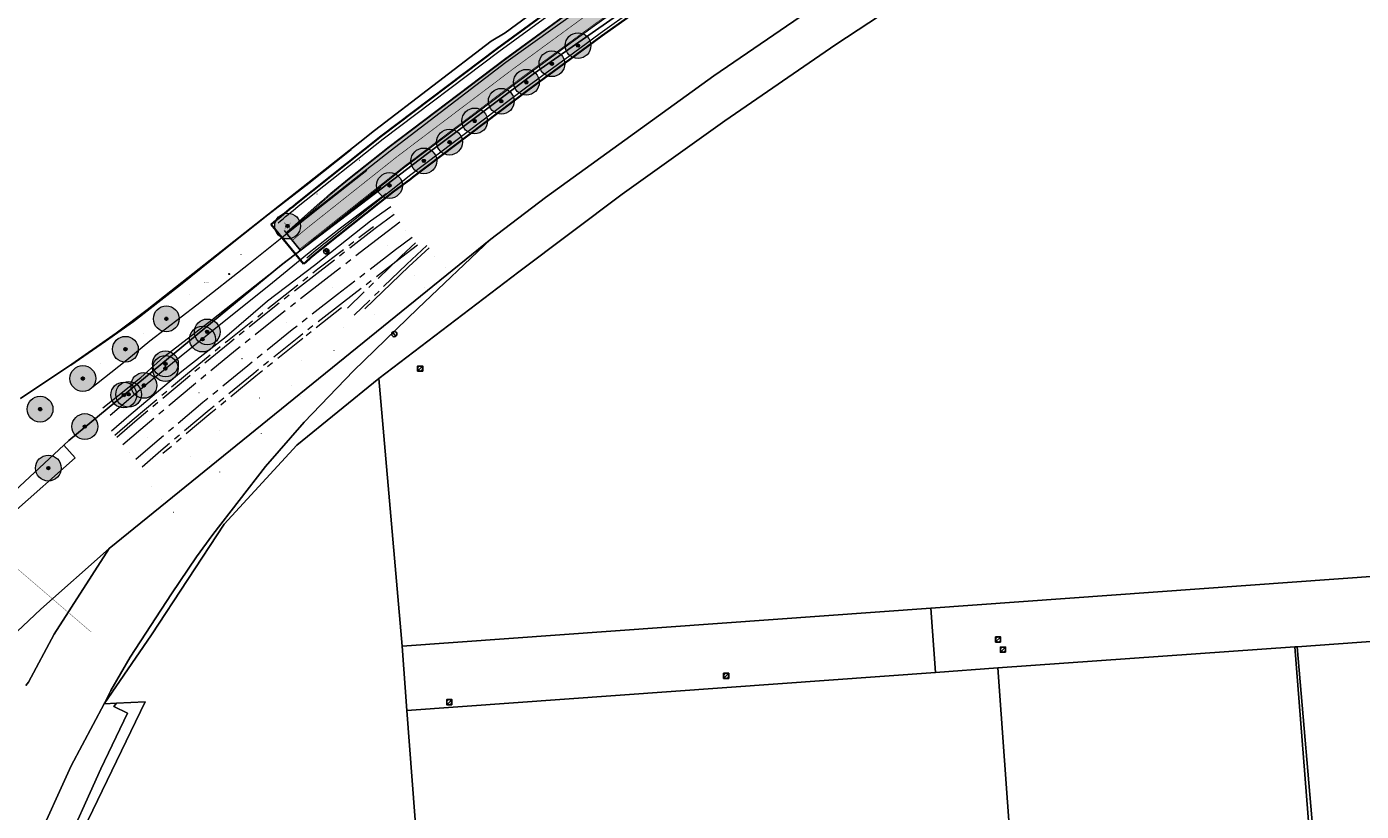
# Model space of a CAD drawing. Header units: metres. Extents: x 163628 to 168255, y 402691 to 405367.
# Tile 3 of 256: x 164159 to 164367, y 403191 to 403313. Entities that reach past the tile are written whole.
import ezdxf
from ezdxf.enums import TextEntityAlignment as Align

# ---------------------------------------------------------------- set-up
doc = ezdxf.new("R2010")
doc.units = ezdxf.units.M
for name, pattern in [('X-CA190022.004-UO-DTM inmeting_v0.1$0$AM-AS', [16, 10, -2, 2, -2]), ('X-CA190022.004-UO-DWM_Snelfietsroute$0$1-2', [3, 0, -2, 1]), ('X-CA190022.004-UO-TXT_Tekst 1op200_v0.1$0$AL-TEKENBLADGRENS', [11.5, 2.5, -1.5, 1, -1.5, 1, -1.5, 2.5])]:
    doc.linetypes.add(name, pattern=pattern)
doc.layers.add('X-CA190022.004-UO-ARC_Arcering$0$N-WE-VH-VERHARDING_ASFALT_ROOD-A', color=14, linetype='Continuous', lineweight=0, transparency=0.5)
for name, color, linetype, lineweight in [('X-CA190022.004-UO-DTM inmeting_v0.1$0$B-WE-AL-AANPIJLING-T18', 246, 'Continuous', 0), ('X-CA190022.004-UO-DTM inmeting_v0.1$0$B-WE-AM-AS_DWARSLIGGER-G', 246, 'X-CA190022.004-UO-DTM inmeting_v0.1$0$AM-AS', 0), ('X-CA190022.004-UO-DTM inmeting_v0.1$0$B-WE-AM-AS_SPOOR-G', 246, 'X-CA190022.004-UO-DTM inmeting_v0.1$0$AM-AS', 0), ('X-CA190022.004-UO-DTM inmeting_v0.1$0$B-WE-GK-BESCHOEIING_DAMWAND-G', 246, 'Continuous', 0), ('X-CA190022.004-UO-DTM inmeting_v0.1$0$B-WE-GR-BOOM-S', 246, 'Continuous', 0), ('X-CA190022.004-UO-DTM inmeting_v0.1$0$B-WE-GW-TALUD_KRUIN-G', 246, 'Continuous', 0), ('X-CA190022.004-UO-DTM inmeting_v0.1$0$B-WE-GW-TALUD_TEEN-G', 246, 'Continuous', 0), ('X-CA190022.004-UO-DTM inmeting_v0.1$0$B-WE-IE-MEUBILAIR_WEGMEUBILAIR-S', 246, 'Continuous', 0), ('X-CA190022.004-UO-DTM inmeting_v0.1$0$B-WE-IE-TERREINAFSCHEIDING_KUNSTMATIG_RASTERHEKWERK-G', 246, 'X-CA190022.004-UO-DTM inmeting_v0.1$0$IE-TERREINAFSCHEIDING-KUNSTMATIG-OPEN', 0), ('X-CA190022.004-UO-DTM inmeting_v0.1$0$B-WE-OG-HOOGTEPUNT-S', 246, 'Continuous', 0), ('X-CA190022.004-UO-DTM inmeting_v0.1$0$B-WE-RI-PUTDEKSELHOOGTE-T25', 246, 'Continuous', 0), ('X-CA190022.004-UO-DTM inmeting_v0.1$0$B-WE-VH-VERHARDING_ASFALT-G', 246, 'Continuous', 0), ('X-CA190022.004-UO-DTM inmeting_v0.1$0$B-WE-VH-VERHARDING_BETON-G', 246, 'Continuous', 0), ('X-CA190022.004-UO-DWM_Snelfietsroute$0$B-WE-VH-KANTVERHARDING-G', 7, 'Continuous', 20), ('X-CA190022.004-UO-DWM_Snelfietsroute$0$N-WE-GW-BERM-G', 7, 'Continuous', 20), ('X-CA190022.004-UO-DWM_Snelfietsroute$0$N-WE-VH-KANTVERHARDING-G', 7, 'Continuous', 20), ('X-CA190022.004-UO-DWM_Snelfietsroute$0$N-WE-VH-VERHARDINGS_DEKLAAGVERVANGING-A', 7, 'Continuous', 20), ('X-CA190022.004-UO-DWM_Snelfietsroute$0$N-WE-VW-MARKERING_LANGS_STREEP_12-G', 7, 'X-CA190022.004-UO-DWM_Snelfietsroute$0$1-2', 35), ('X-CA190022.004-UO-DWM_Snelfietsroute$0$N-WE-VW-MARKERING_LANGS_STREEP_DOORGETROKKEN_010-G', 7, 'Continuous', 20), ('X-CA190022.004-UO-DWM_Snelfietsroute$0$V-WE-VH-VERHARDING_ASFALT_ZAAGSNEDE-G', 1, 'X-CA190022.004-UO-DWM_Snelfietsroute$0$VH-ZAAGSNEDE', 25), ('X-CA190022.004-UO-GZM_Werkgrens_v0.1$0$N-WE-KG-GRENS_SYSTEEMGRENS-G', 7, 'X-CA190022.004-UO-GZM_Werkgrens_v0.1$0$KG-OG', 35), ('X-CA190022.004-UO-KAD_Percelen$0$B-WE-KG-GRENS_PERCEEL-GV', 150, 'Continuous', 9), ('X-CA190022.004-UO-TXT_Tekst 1op200_v0.1$0$X-XX-AL-TEKENBLADGRENS-G', 7, 'X-CA190022.004-UO-TXT_Tekst 1op200_v0.1$0$AL-TEKENBLADGRENS', 35), ('X-CA190022.004-UO-WHM_Putten en kolken combi_v0.1$0$PUTRAND ONDERLEGGER GEMEENTE', 252, 'Continuous', 25), ('X-CA190022.004-UO-WHM_Riolering gemeente_NLCS_v0.1$0$B-WE-RI-PUT-S', 252, 'Continuous', 15)]:
    doc.layers.add(name, color=color, linetype=linetype, lineweight=lineweight)
doc.layers.add('X-CA190022.004-UO-DTM inmeting_v0.1$0$X-XX-AL-MEETPUNT-S', color=246, linetype='Continuous', lineweight=0, plot=False)
for name, color, linetype in [('X-CA190022.004-UO-DWM_Beplanting$0$B-WE-GR-BOOM-S AFKOMSTIG UIT BOMENBESTAND GEMEENTE', 252, 'Continuous'), ('X-CA190022.004-UO-DWM_Beplanting$0$B-WE-GR-BOOM-S AFKOMSTIG UIT DTM_v0.4', 252, 'Continuous'), ('X-CA190022.004-UO-DWM_Beplanting$0$N-GV-GR-GRAS-A-200', 7, 'Continuous'), ('X-CA190022.004-UO-DWM_Beplanting$0$V-WE-GR-BOOM-S', 1, 'Continuous'), ('X-CA190022.004-UO-WHM_Putten en kolken combi_v0.1$0$PUTRANDEN INMETING', 252, 'Continuous')]:
    doc.layers.add(name, color=color, linetype=linetype)
doc.styles.add('X-CA190022.004-UO-DTM inmeting_v0.1$0$NLCS-ISO', font='isocpeur.ttf', dxfattribs={"height": 2.5})
doc.linetypes.add('X-CA190022.004-UO-DTM inmeting_v0.1$0$IE-TERREINAFSCHEIDING-KUNSTMATIG-OPEN', pattern='A,7,-1.5,[67,NLCS.SHX,S=0.75,R=0,X=0,Y=0],-1.5', length=10)
doc.linetypes.add('X-CA190022.004-UO-DWM_Snelfietsroute$0$VH-ZAAGSNEDE', pattern='A,1e-05,-2.54,[181,NLCS.SHX,S=2.54,R=0,X=-2.54,Y=0],-5.08,[181,NLCS.SHX,S=2.54,R=180,X=2.54,Y=0],-2.54', length=10.16001)
doc.linetypes.add('X-CA190022.004-UO-GZM_Werkgrens_v0.1$0$KG-OG', pattern='A,5.5,-1.5,[2,NLCS.SHX,S=0.5,R=0,X=0,Y=0],-1.5', length=8.5)

# ---------------------------------------------------------------- blocks, each defined once
blk = doc.blocks.new('X-CA190022.004-UO-WHM_Riolering gemeente_NLCS_v0.1$0$B-SRI-PUT_BETON-SO')
blk.add_line((-1.4, -1.4), (1.4, 1.4))
at = {"lineweight": -3, "flags": 128}
blk.add_lwpolyline([(2, -2), (2, 2), (-2, 2), (-2, -2)], close=True, dxfattribs=at)
at = {"lineweight": -3}
blk.add_circle((0, 0), 2, dxfattribs=at)
blk = doc.blocks.new('X-CA190022.004-UO-DTM inmeting_v0.1$0$punt')
at = {"color": 0, "lineweight": -2}
blk.add_line((0, 0), (0, 0), dxfattribs=at)
blk = doc.blocks.new('X-CA190022.004-UO-DTM inmeting_v0.1$0$boom')
h = blk.add_hatch()
h.set_pattern_fill('ANSI31', color=256, scale=0.13)
h.paths.add_polyline_path([(-1, 0, 1), (1, 0, 1)])
blk.add_circle((0, 0), 1)
blk = doc.blocks.new('X-CA190022.004-UO-DTM inmeting_v0.1$0$B-SIE-WEG_LICHTMAST-SO')
at = {"ltscale": 0.1}
for p, q in [((-0.3, 0.2), (-0.7, 0.4)), ((0, 0.4), (0, 0.8)), ((0.3, 0.2), (0.7, 0.4)), ((-0.3, -0.2), (-0.7, -0.4)), ((0, -0.4), (0, -0.8)), ((0.3, -0.2), (0.7, -0.4))]:
    blk.add_line(p, q, dxfattribs=at)
at = {"flags": 128}
for points in [[(-0.4, 0.2), (0.4, 0.2)], [(-0.4, -0.2), (0.4, -0.2)]]:
    blk.add_lwpolyline(points, dxfattribs=at)
at = {"ltscale": 0.1}
blk.add_circle((0, 0), 0.386, dxfattribs=at)
at = {"style": 'X-CA190022.004-UO-DTM inmeting_v0.1$0$NLCS-ISO'}
blk.add_attdef('TYPE', text='', height=0.549, dxfattribs=at).set_placement((0, 0.8), align=Align.BOTTOM_CENTER)
blk = doc.blocks.new('X-CA190022.004-UO-DTM inmeting_v0.1$0$SOG-HOOGTEPUNT-SO')
for p, q in [((-0.5, 0), (0.5, 0)), ((0, 0.5), (0, -0.5))]:
    blk.add_line(p, q)
blk = doc.blocks.new('X-CA190022.004-UO-DTM inmeting_v0.1$0$putdeksel 1.03')
at = {"layer": 'X-CA190022.004-UO-DTM inmeting_v0.1$0$B-WE-RI-PUTDEKSELHOOGTE-T25', "flags": 128}
blk.add_lwpolyline([(-0.18, -0.18), (0.18, 0.18)], dxfattribs=at)
at = {"layer": 'X-CA190022.004-UO-DTM inmeting_v0.1$0$B-WE-RI-PUTDEKSELHOOGTE-T25'}
blk.add_circle((0, 0), 0.25, dxfattribs=at)
blk = doc.blocks.new('X-CA190022.004-UO-DTM inmeting_v0.1$0$Putdeksel 1.04')
at = {"layer": 'X-CA190022.004-UO-DTM inmeting_v0.1$0$B-WE-RI-PUTDEKSELHOOGTE-T25'}
blk.add_blockref('X-CA190022.004-UO-DTM inmeting_v0.1$0$putdeksel 1.03', (0, 0), dxfattribs=at)
blk = doc.blocks.new('X-CA190022.004-UO-DWM_Beplanting$0$SGR-BOOM_01-SO')
at = {"linetype": 'ByBlock', "lineweight": 18}
h = blk.add_hatch(color=0, dxfattribs=at)
h.dxf.hatch_style = 1
edge = h.paths.add_edge_path()
edge.add_arc((0, 0), 0.25, 0, 360)
at = {"color": 0, "linetype": 'ByBlock', "lineweight": 18}
for radius in [2, 0.25]:
    blk.add_circle((0, 0), radius, dxfattribs=at)
blk = doc.blocks.new('X-CA190022.004-UO-DWM_Beplanting$0$IMGEOBoom')
at = {"transparency": 33554457}
h = blk.add_hatch(color=256, dxfattribs=at)
h.dxf.hatch_style = 1
edge = h.paths.add_edge_path()
edge.add_arc((0, 0), 100, 0, 360)
edge = h.paths.add_edge_path(flags=17)
edge.add_arc((0, 0), 12.5, 0, 360)
h = blk.add_hatch()
h.set_pattern_fill('ANGLE', color=256)
h.set_pattern_definition([(0, (0, 0), (0, 6.985), [5.08, -1.905]), (90, (0, 0), (-6.985, 4e-16), [5.08, -1.905])])
edge = h.paths.add_edge_path(flags=17)
edge.add_arc((0, 0), 12.5, 0, 360)
at = {"layer": 'X-CA190022.004-UO-DWM_Beplanting$0$N-GV-GR-GRAS-A-200'}
h = blk.add_hatch(color=256, dxfattribs=at)
h.dxf.hatch_style = 1
edge = h.paths.add_edge_path(flags=17)
edge.add_arc((0, 0), 12.5, 0, 360)
at = {"xscale": 50, "yscale": 50, "zscale": 50}
blk.add_blockref('X-CA190022.004-UO-DWM_Beplanting$0$SGR-BOOM_01-SO', (0, 0), dxfattribs=at)
blk = doc.blocks.new('X-CA190022.004-UO-DWM_Beplanting$0$Te verwijderen boom')
at = {"ltscale": 0.1, "const_width": 0.05, "flags": 128}
for points in [[(-0.53, 0.53), (0.53, -0.53)], [(0.53, 0.53), (-0.53, -0.53)]]:
    blk.add_lwpolyline(points, dxfattribs=at)
blk = doc.blocks.new('X-CA190022.004-UO-WHM_Putten en kolken combi_v0.1$0$putdeksel 1.03')
blk.add_circle((0, 0), 0.25)
blk = doc.blocks.new('X-CA190022.004-UO-WHM_Putten en kolken combi_v0.1$0$Putdeksel 1.04')
at = {"flags": 128}
blk.add_lwpolyline([(-0.16, 0.19), (0.16, -0.19)], dxfattribs=at)
blk.add_blockref('X-CA190022.004-UO-WHM_Putten en kolken combi_v0.1$0$putdeksel 1.03', (0, 0))
blk = doc.blocks.new('X-CA190022.004-UO-WHM_Putten en kolken combi_v0.1$0$B-SRI-PUT_BETON-SO')
at = {"flags": 128}
blk.add_lwpolyline([(-1.3, 1.5), (1.3, -1.5)], dxfattribs=at)
blk.add_circle((0, 0), 2)

msp = doc.modelspace()

# ---------------------------------------------------------------- hatches: boundary and pattern name
at = {"layer": 'X-CA190022.004-UO-ARC_Arcering$0$N-WE-VH-VERHARDING_ASFALT_ROOD-A'}
h = msp.add_hatch(color=256, dxfattribs=at)
h.dxf.hatch_style = 1
edge = h.paths.add_edge_path()
edge.add_line((164205.032, 403285.787), (164199.761, 403281.076))
edge.add_line((164199.761, 403281.076), (164215.89, 403293.75))
edge.add_line((164215.89, 403293.75), (164233.83, 403307.49))
edge.add_line((164233.83, 403307.49), (164241.48, 403312.985))
edge.add_line((164241.48, 403312.985), (164250.861, 403319.723))
edge.add_line((164250.861, 403319.723), (164258.18, 403324.98))
edge.add_line((164258.18, 403324.98), (164274.64, 403336.2))
edge.add_line((164274.64, 403336.2), (164297.05, 403350.58))
edge.add_line((164297.05, 403350.58), (164320.04, 403364.53))
edge.add_line((164320.04, 403364.53), (164331.41, 403371.01))
edge.add_line((164331.41, 403371.01), (164357.53, 403385.53))
edge.add_line((164357.53, 403385.53), (164366.62, 403390.14))
edge.add_line((164366.62, 403390.14), (164389.014, 403401.122))
edge.add_line((164389.014, 403401.122), (164392.63, 403402.895))
edge.add_line((164392.63, 403402.895), (164397.33, 403405.2))
edge.add_line((164397.33, 403405.2), (164426.876, 403419.598))
edge.add_line((164426.876, 403419.598), (164426.617, 403420.12))
edge.add_line((164426.617, 403420.12), (164397.311, 403405.852))
edge.add_line((164397.311, 403405.852), (164371.006, 403392.89))
edge.add_line((164371.006, 403392.89), (164348.829, 403381.085))
edge.add_line((164348.829, 403381.085), (164331.155, 403371.535))
edge.add_line((164331.155, 403371.535), (164319.922, 403365.098))
edge.add_line((164319.922, 403365.098), (164296.962, 403351.244))
edge.add_line((164296.962, 403351.244), (164274.184, 403336.553))
edge.add_line((164274.184, 403336.553), (164266.316, 403331.291))
edge.add_line((164266.316, 403331.291), (164257.739, 403325.399))
edge.add_line((164257.739, 403325.399), (164250.502, 403320.258))
edge.add_line((164250.502, 403320.258), (164245.22, 403316.504))
edge.add_line((164245.22, 403316.504), (164241.042, 403313.446))
edge.add_line((164241.042, 403313.446), (164233.603, 403308))
edge.add_line((164233.603, 403308), (164215.701, 403294.473))
edge.add_line((164215.701, 403294.473), (164209.512, 403289.561))
edge.add_arc((164271.675, 403211.231), 100, 128.43539, 131.79221)
h = msp.add_hatch(color=256, dxfattribs=at)
h.dxf.hatch_style = 1
edge = h.paths.add_edge_path()
edge.add_line((164260.03, 403322.12), (164268.56, 403327.98))
edge.add_line((164268.56, 403327.98), (164276.38, 403333.21))
edge.add_line((164276.38, 403333.21), (164299.08, 403347.85))
edge.add_line((164299.08, 403347.85), (164321.95, 403361.65))
edge.add_line((164321.95, 403361.65), (164333.1, 403368.04))
edge.add_line((164333.1, 403368.04), (164350.72, 403377.56))
edge.add_line((164350.72, 403377.56), (164372.83, 403389.33))
edge.add_line((164372.83, 403389.33), (164399.07, 403402.26))
edge.add_line((164399.07, 403402.26), (164428.406, 403416.543))
edge.add_line((164428.406, 403416.543), (164426.876, 403419.598))
edge.add_line((164426.876, 403419.598), (164397.33, 403405.2))
edge.add_line((164397.33, 403405.2), (164392.63, 403402.895))
edge.add_line((164392.63, 403402.895), (164389.014, 403401.122))
edge.add_line((164389.014, 403401.122), (164366.62, 403390.14))
edge.add_line((164366.62, 403390.14), (164357.53, 403385.53))
edge.add_line((164357.53, 403385.53), (164331.41, 403371.01))
edge.add_line((164331.41, 403371.01), (164320.04, 403364.53))
edge.add_line((164320.04, 403364.53), (164297.05, 403350.58))
edge.add_line((164297.05, 403350.58), (164274.64, 403336.2))
edge.add_line((164274.64, 403336.2), (164258.18, 403324.98))
edge.add_line((164258.18, 403324.98), (164250.861, 403319.723))
edge.add_line((164250.861, 403319.723), (164241.48, 403312.985))
edge.add_line((164241.48, 403312.985), (164233.83, 403307.49))
edge.add_line((164233.83, 403307.49), (164215.89, 403293.75))
edge.add_line((164215.89, 403293.75), (164199.772, 403281.084))
edge.add_line((164199.772, 403281.084), (164199.761, 403281.075))
edge.add_line((164199.761, 403281.075), (164201.964, 403278.372))
edge.add_arc((164265.803, 403204.017), 98, 128.43539, 130.64892, ccw=False)
edge.add_line((164204.884, 403280.782), (164218.15, 403291.31))
edge.add_line((164218.15, 403291.31), (164235.99, 403304.79))
edge.add_line((164235.99, 403304.79), (164243.405, 403310.219))
edge.add_line((164243.405, 403310.219), (164247.56, 403313.26))
edge.add_line((164247.56, 403313.26), (164252.819, 403316.997))
edge.add_line((164252.819, 403316.997), (164260.03, 403322.12))

# ---------------------------------------------------------------- linework, layer by layer
at = {"layer": 'X-CA190022.004-UO-DTM inmeting_v0.1$0$B-WE-AM-AS_DWARSLIGGER-G', "ltscale": 0.5}
for p, q in [((164204.668, 403275.483, 10.12), (164213.28, 403282.078, 10.107)), ((164197.605, 403269.897, 10.126), (164204.668, 403275.483, 10.12)), ((164190.614, 403264.357, 10.12), (164197.605, 403269.897, 10.126)), ((164208.336, 403269.442, 10.049), (164202.32, 403264.698, 10.073)), ((164184.106, 403258.994, 10.137), (164190.614, 403264.357, 10.12)), ((164202.32, 403264.698, 10.073), (164195.008, 403258.838, 10.071)), ((164175.866, 403252.009, 10.139), (164184.106, 403258.994, 10.137)), ((164195.008, 403258.838, 10.071), (164188.07, 403253.107, 10.093)), ((164188.07, 403253.107, 10.093), (164180.625, 403246.875, 10.078)), ((164173.17, 403249.703, 10.146), (164175.866, 403252.009, 10.139))]:
    msp.add_line(p, q, dxfattribs=at)
at = {"layer": 'X-CA190022.004-UO-DTM inmeting_v0.1$0$B-WE-AM-AS_SPOOR-G', "ltscale": 0.5}
for p, q in [((164216.464, 403283.934, 10.272), (164213.558, 403281.735, 10.273)), ((164213.558, 403281.735, 10.273), (164204.948, 403275.102, 10.283)), ((164217.349, 403282.725, 10.272), (164214.528, 403280.551, 10.274)), ((164214.528, 403280.551, 10.274), (164205.893, 403273.916, 10.285)), ((164219.263, 403280.365, 10.237), (164216.707, 403278.456, 10.236)), ((164219.785, 403279.547, 10.238), (164217.582, 403277.481, 10.24)), ((164216.707, 403278.456, 10.236), (164207.723, 403271.525, 10.242)), ((164217.699, 403277.303, 10.236), (164208.616, 403270.333, 10.223)), ((164217.582, 403277.481, 10.24), (164209.246, 403269.405, 10.259)), ((164220.124, 403279.149, 10.233), (164217.699, 403277.303, 10.236)), ((164221.569, 403279.139, 10.246), (164218.449, 403276.221, 10.247)), ((164218.449, 403276.221, 10.247), (164210.297, 403268.327, 10.2)), ((164204.948, 403275.102, 10.283), (164197.915, 403269.589, 10.284)), ((164205.893, 403273.916, 10.285), (164198.85, 403268.396, 10.287)), ((164207.723, 403271.525, 10.242), (164200.681, 403266.024, 10.243)), ((164197.915, 403269.589, 10.284), (164190.989, 403264.043, 10.285)), ((164208.616, 403270.333, 10.223), (164201.684, 403264.923, 10.237)), ((164198.85, 403268.396, 10.287), (164191.9, 403262.861, 10.293)), ((164200.681, 403266.024, 10.243), (164193.784, 403260.463, 10.245)), ((164201.684, 403264.923, 10.237), (164194.715, 403259.283, 10.24)), ((164190.989, 403264.043, 10.285), (164184.417, 403258.614, 10.299)), ((164191.9, 403262.861, 10.293), (164185.345, 403257.452, 10.297)), ((164184.417, 403258.614, 10.299), (164176.251, 403251.75, 10.307)), ((164193.784, 403260.463, 10.245), (164186.833, 403254.746, 10.249)), ((164194.715, 403259.283, 10.24), (164187.784, 403253.572, 10.246)), ((164185.345, 403257.452, 10.297), (164177.191, 403250.577, 10.31)), ((164186.833, 403254.746, 10.249), (164179.344, 403248.466, 10.246)), ((164187.784, 403253.572, 10.246), (164180.282, 403247.293, 10.242)), ((164176.251, 403251.75, 10.307), (164173.454, 403249.365, 10.308)), ((164177.191, 403250.577, 10.31), (164174.423, 403248.206, 10.316)), ((164179.344, 403248.466, 10.246), (164176.405, 403245.91, 10.252)), ((164180.282, 403247.293, 10.242), (164177.375, 403244.765, 10.254))]:
    msp.add_line(p, q, dxfattribs=at)
at = {"layer": 'X-CA190022.004-UO-DTM inmeting_v0.1$0$B-WE-GK-BESCHOEIING_DAMWAND-G'}
msp.add_polyline3d([(164221.904, 403278.76, 10.085), (164218.763, 403275.856, 10.083), (164211.952, 403269.306, 10.029)], dxfattribs=at)
at = {"layer": 'X-CA190022.004-UO-DTM inmeting_v0.1$0$B-WE-GW-TALUD_KRUIN-G'}
msp.add_polyline3d([(164215.951, 403285.123, 9.787), (164212.797, 403282.875, 9.823), (164204.141, 403275.998, 9.835), (164196.861, 403270.504, 9.84), (164190.184, 403264.763, 9.859), (164183.56, 403259.601, 9.828), (164175.352, 403252.628, 9.836), (164172.632, 403250.31, 9.859)], dxfattribs=at)
at = {"layer": 'X-CA190022.004-UO-DTM inmeting_v0.1$0$B-WE-GW-TALUD_TEEN-G'}
msp.add_polyline3d([(164172.413, 403252.827, 8.889), (164178.157, 403257.731, 8.782), (164182.106, 403260.92, 8.805), (164189.061, 403266.539, 8.82), (164197.071, 403272.94, 8.809), (164203.025, 403277.815, 8.807), (164208.152, 403281.838, 8.805), (164215.246, 403287.162, 8.786)], dxfattribs=at)
at = {"layer": 'X-CA190022.004-UO-DTM inmeting_v0.1$0$B-WE-IE-TERREINAFSCHEIDING_KUNSTMATIG_RASTERHEKWERK-G', "ltscale": 0.5}
for p, q in [((164203.24, 403288.808, 9.254), (164209.832, 403294.008, 9.288)), ((164196.89, 403283.887, 9.263), (164203.24, 403288.808, 9.254)), ((164191.103, 403279.267, 9.249), (164196.89, 403283.887, 9.263)), ((164183.318, 403273.027, 9.246), (164191.103, 403279.267, 9.249)), ((164176.059, 403267.317, 9.23), (164183.318, 403273.027, 9.246)), ((164171.72, 403264.28, 9.362), (164176.059, 403267.317, 9.23)), ((164166.319, 403260.547, 9.321), (164171.72, 403264.28, 9.362))]:
    msp.add_line(p, q, dxfattribs=at)
at = {"layer": 'X-CA190022.004-UO-DTM inmeting_v0.1$0$B-WE-VH-VERHARDING_ASFALT-G'}
for points in [[(164169.051, 403256.674, 8.952), (164175.034, 403261.401, 8.926), (164178.604, 403264.349, 8.892), (164185.897, 403269.943, 8.883), (164193.871, 403276.235, 8.882), (164200.077, 403281.173, 8.883), (164205.706, 403285.627, 8.855), (164212.27, 403290.827, 8.829)], [(164171.276, 403253.93, 8.862), (164177.193, 403258.674, 8.835), (164180.767, 403261.848, 8.838), (164188.223, 403267.597, 8.823), (164195.857, 403273.646, 8.799), (164202.246, 403278.67, 8.825), (164207.74, 403282.981, 8.793), (164214.407, 403288.232, 8.803)]]:
    msp.add_polyline3d(points, dxfattribs=at)
at = {"layer": 'X-CA190022.004-UO-DTM inmeting_v0.1$0$B-WE-VH-VERHARDING_BETON-G'}
msp.add_polyline3d([(164205.473, 403278.356, 9.09), (164205.595, 403277.98, 9.09), (164205.91, 403277.817, 9.105), (164206.195, 403277.985, 9.09), (164206.271, 403278.263, 9.082), (164206.149, 403278.564, 9.077), (164205.981, 403278.701, 9.098)], dxfattribs=at)
at = {"layer": 'X-CA190022.004-UO-DWM_Snelfietsroute$0$B-WE-VH-KANTVERHARDING-G', "flags": 128}
msp.add_lwpolyline([(164426.876, 403419.598), (164397.33, 403405.2), (164392.63, 403402.895), (164389.014, 403401.122), (164366.62, 403390.14), (164357.53, 403385.53), (164331.41, 403371.01), (164320.04, 403364.53), (164297.05, 403350.58), (164274.64, 403336.2), (164258.18, 403324.98), (164250.861, 403319.723), (164241.48, 403312.985), (164233.83, 403307.49), (164215.89, 403293.75), (164199.761, 403281.076)], dxfattribs=at)
msp.add_lwpolyline([(164201.986, 403278.39, -0.0095851), (164204.884, 403280.782), (164218.15, 403291.31), (164235.99, 403304.79), (164243.405, 403310.219), (164247.56, 403313.26), (164252.819, 403316.997), (164260.03, 403322.12), (164268.56, 403327.98), (164276.38, 403333.21), (164299.08, 403347.85), (164321.95, 403361.65), (164333.1, 403368.04), (164350.72, 403377.56), (164372.83, 403389.33), (164399.07, 403402.26), (164428.407, 403416.543)], format="xyb", dxfattribs=at)
at = {"layer": 'X-CA190022.004-UO-DWM_Snelfietsroute$0$N-WE-GW-BERM-G', "flags": 128}
for points in [[(164198.488, 403282.627, -0.0097498), (164201.6, 403285.197), (164214.782, 403295.659), (164232.707, 403309.203), (164240.156, 403314.657), (164244.343, 403317.721), (164249.633, 403321.48), (164256.88, 403326.629), (164265.474, 403332.533), (164273.361, 403337.807), (164296.168, 403352.517), (164319.162, 403366.391), (164330.425, 403372.846), (164348.121, 403382.407), (164370.322, 403394.225), (164396.651, 403407.199), (164426.052, 403421.511)], [(164202.941, 403277.234, -0.0096587), (164205.816, 403279.607), (164219.068, 403290.124), (164236.885, 403303.586), (164244.291, 403309.009), (164248.437, 403312.043), (164253.688, 403315.774), (164260.889, 403320.89), (164269.402, 403326.738), (164277.203, 403331.956), (164299.874, 403346.577), (164322.71, 403360.357), (164333.83, 403366.729), (164351.429, 403376.238), (164373.514, 403387.995), (164399.73, 403400.913), (164429.166, 403415.242)]]:
    msp.add_lwpolyline(points, format="xyb", dxfattribs=at)
at = {"layer": 'X-CA190022.004-UO-DWM_Snelfietsroute$0$N-WE-VH-KANTVERHARDING-G', "flags": 128}
msp.add_lwpolyline([(164199.761, 403281.076), (164205.032, 403285.787, -0.0146479), (164209.512, 403289.561), (164215.701, 403294.473), (164233.603, 403308), (164241.042, 403313.446), (164245.22, 403316.504), (164250.502, 403320.258), (164257.739, 403325.399), (164266.316, 403331.291), (164274.184, 403336.553), (164296.962, 403351.244), (164319.922, 403365.098), (164331.155, 403371.535), (164348.829, 403381.085), (164371.006, 403392.89), (164397.311, 403405.852), (164426.621, 403420.122)], format="xyb", dxfattribs=at)
at = {"layer": 'X-CA190022.004-UO-DWM_Snelfietsroute$0$N-WE-VH-VERHARDINGS_DEKLAAGVERVANGING-A', "flags": 128}
msp.add_lwpolyline([(164199.441, 403281.469), (164201.963, 403278.37)], dxfattribs=at)
at = {"layer": 'X-CA190022.004-UO-DWM_Snelfietsroute$0$N-WE-VW-MARKERING_LANGS_STREEP_12-G', "linetype": 'X-CA190022.004-UO-DWM_Snelfietsroute$0$1-2', "const_width": 0.1, "flags": 128}
msp.add_lwpolyline([(164200.717, 403279.928, -0.0099213), (164203.775, 403282.456), (164216.925, 403292.891), (164234.796, 403306.395), (164242.223, 403311.833), (164246.39, 403314.882), (164251.661, 403318.627), (164258.885, 403323.76), (164267.438, 403329.636), (164275.282, 403334.882), (164298.021, 403349.547), (164320.936, 403363.374), (164332.127, 403369.788), (164349.775, 403379.323), (164371.918, 403391.11), (164398.19, 403404.056), (164413.441, 403411.481)], format="xyb", dxfattribs=at)
at = {"layer": 'X-CA190022.004-UO-DWM_Snelfietsroute$0$N-WE-VW-MARKERING_LANGS_STREEP_DOORGETROKKEN_010-G', "const_width": 0.1, "flags": 128}
msp.add_lwpolyline([(164199.861, 403280.964), (164205.129, 403285.672, -0.0146479), (164209.609, 403289.447), (164215.793, 403294.354), (164233.692, 403307.879), (164241.131, 403313.325), (164245.308, 403316.383), (164250.589, 403320.135), (164257.825, 403325.276), (164266.4, 403331.167), (164274.266, 403336.428), (164297.042, 403351.117), (164319.998, 403364.969), (164331.227, 403371.404), (164348.9, 403380.953), (164371.074, 403392.757), (164397.376, 403405.718), (164426.786, 403420.033)], format="xyb", dxfattribs=at)
msp.add_lwpolyline([(164428.327, 403416.67), (164399.004, 403402.395), (164372.762, 403389.464), (164350.649, 403377.692), (164333.027, 403368.171), (164321.874, 403361.779), (164299.001, 403347.977), (164276.298, 403333.335), (164268.476, 403328.104), (164259.944, 403322.243), (164252.732, 403317.119), (164247.472, 403313.382), (164243.316, 403310.34), (164235.9, 403304.91), (164218.058, 403291.429), (164201.823, 403278.545)], dxfattribs=at)
at = {"layer": 'X-CA190022.004-UO-DWM_Snelfietsroute$0$V-WE-VH-VERHARDING_ASFALT_ZAAGSNEDE-G', "ltscale": 0.02, "flags": 128}
msp.add_lwpolyline([(164199.761, 403281.076), (164201.963, 403278.37)], dxfattribs=at)
at = {"layer": 'X-CA190022.004-UO-GZM_Werkgrens_v0.1$0$N-WE-KG-GRENS_SYSTEEMGRENS-G', "ltscale": 0.2, "flags": 128}
msp.add_lwpolyline([(164202.447, 403276.261, -0.0070141), (164204.684, 403278.194), (164207.732, 403280.631), (164216.351, 403287.471), (164219.004, 403289.434), (164219.375, 403289.729), (164237.184, 403303.185), (164244.587, 403308.605), (164248.73, 403311.638), (164253.977, 403315.367), (164261.175, 403320.48), (164269.682, 403326.324), (164277.478, 403331.538), (164300.139, 403346.153), (164322.964, 403359.926), (164334.073, 403366.292), (164351.665, 403375.797), (164373.742, 403387.55), (164399.95, 403400.464), (164429.28, 403414.743), (164430.124, 403415.141), (164430.948, 403415.506), (164431.777, 403415.846), (164432.615, 403416.161), (164433.462, 403416.453), (164434.316, 403416.72), (164435.176, 403416.962), (164436.043, 403417.179), (164436.306, 403417.259, -0.0998207), (164451.982, 403417.179, 0.1310872), (164471.53, 403420.948), (164482.533, 403426.243), (164490.693, 403418.8), (164492.586, 403419.707), (164495.404, 403416.53, -0.0101004), (164498.074, 403413.536), (164499.385, 403412.005), (164502.276, 403408.653), (164509.274, 403412.948), (164511.768, 403416.461), (164509.186, 403420.201, -0.1750361), (164509.321, 403422.135, -0.1801291), (164510.517, 403423.431), (164518.825, 403427.315), (164545.03, 403439.927), (164571.695, 403452.754), (164577.955, 403456.064), (164591.472, 403464.142), (164595.446, 403466.159), (164599.431, 403468.182), (164600.854, 403468.863), (164605.94, 403471.242), (164622.016, 403477.758), (164627.273, 403479.889), (164631.947, 403481.905), (164633.267, 403482.539, 0.0847777), (164642.609, 403485.38), (164759.332, 403541.386), (164770.974, 403544.815), (164773.272, 403545.397), (164787.887, 403542.29), (164789.899, 403542.38), (164793.252, 403543.048), (164800.24, 403546.814), (164803.671, 403549.366), (164804.774, 403550.36), (164806.983, 403547.387), (164807.907, 403546.199), (164811.87, 403549.281), (164810.953, 403550.46), (164809.512, 403552.406), (164808.343, 403553.575), (164810.024, 403555.089), (164807.827, 403558.012), (164809.834, 403559.516, 0.0871986), (164816.707, 403566.833, -0.1361887), (164825.151, 403574.239), (164897.952, 403609.34), (164931.093, 403625.32), (165054.784, 403684.96), (165123.155, 403717.926), (165148.566, 403730.033), (165175.654, 403740.478), (165188.146, 403744.824), (165187.632, 403748.092), (165185.258, 403754.932), (165180.038, 403753.689, 0.0278458), (165177.051, 403752.466), (165119.698, 403725.141), (165051.309, 403692.167), (164927.618, 403632.527), (164894.477, 403616.547), (164821.676, 403581.445, 0.1361887), (164810.016, 403571.218, -0.0871986), (164805.039, 403565.919), (164803.02, 403564.408), (164799.415, 403569.204), (164798.615, 403568.604), (164797.815, 403568.006), (164797.216, 403568.806), (164793.371, 403565.926), (164793.97, 403565.126), (164792.376, 403563.932), (164795.885, 403559.064, -0.2015476), (164780.097, 403554.057, 0.0756556), (164771.169, 403553.982, -0.0097546), (164764.075, 403552.536), (164754.286, 403547.799), (164747.474, 403544.606), (164708.34, 403525.583), (164686.218, 403515.365), (164675.148, 403509.865), (164663.524, 403504.258), (164644.327, 403495.071), (164639.493, 403492.723), (164638.201, 403492.127, -0.2018183), (164621.846, 403491.8, 0.2094979), (164598.58, 403490.973), (164556.157, 403470.566), (164536.299, 403461.008), (164516.318, 403451.408), (164508.232, 403447.512), (164500.187, 403443.642), (164497.203, 403443.008), (164495.09, 403442.274, 0.1307945), (164492.913, 403444.811), (164488.435, 403447.885), (164494.899, 403449.835), (164490.315, 403452.233), (164484.484, 403450.597, -0.0764268), (164479.748, 403454.723), (164478.799, 403455.857), (164474.918, 403452.962), (164457.343, 403473.566), (164451.257, 403468.374), (164465.519, 403451.653, -0.4842969), (164464.817, 403448.113), (164461.416, 403446.394), (164463.893, 403441.77), (164464.916, 403439.614), (164433.017, 403424.683, 0.0516596), (164425.3, 403421.703), (164396.431, 403407.648), (164370.094, 403394.67), (164347.884, 403382.848), (164330.182, 403373.283), (164318.908, 403366.822), (164295.903, 403352.941), (164273.086, 403338.225), (164265.193, 403332.947), (164256.594, 403327.039), (164249.344, 403321.888), (164244.05, 403318.127), (164239.86, 403315.06), (164232.409, 403309.604), (164214.476, 403296.054), (164201.289, 403285.589, 0.0121311), (164197.414, 403282.357)], format="xyb", close=True, dxfattribs=at)
at = {"layer": 'X-CA190022.004-UO-KAD_Percelen$0$B-WE-KG-GRENS_PERCEEL-GV', "flags": 128}
for points in [[(164393.545, 403407.844), (164337.189, 403378.787), (164334.483, 403377.392), (164299.052, 403356.496), (164273.154, 403340.046), (164255.91, 403328.301), (164245.795, 403321.035), (164233.7, 403312.125), (164231.526, 403310.793), (164213.433, 403296.956), (164211.161, 403295.172), (164178.172, 403269.146), (164173.354, 403265.538), (164165.964, 403260.38), (164165.88, 403260.323), (164158.502, 403255.366)], [(164158.502, 403255.366), (164165.88, 403260.323), (164165.964, 403260.38), (164173.354, 403265.538), (164178.172, 403269.146), (164211.161, 403295.172), (164213.433, 403296.956), (164231.526, 403310.793), (164233.7, 403312.125), (164245.795, 403321.035), (164255.91, 403328.301), (164273.154, 403340.046), (164245.885, 403369.524), (164243.593, 403372.003), (164234.809, 403381.503), (164212.653, 403405.463), (164190.554, 403385.054), (164182.753, 403377.839), (164171.143, 403367.101), (164168.8, 403364.933), (164156.877, 403364.062)], [(164147.742, 403231.928), (164165.26, 403248.169), (164166.021, 403248.875), (164198.991, 403276.105), (164221.441, 403293.245), (164238.284, 403305.867), (164272.653, 403329.946), (164289.711, 403341.221), (164304.887, 403350.779), (164320.335, 403360.055), (164334.113, 403367.893), (164347.324, 403375.205), (164360.621, 403382.207), (164387.566, 403395.736)], [(164387.566, 403395.736), (164360.621, 403382.207), (164347.324, 403375.205), (164334.113, 403367.893), (164320.335, 403360.055), (164304.887, 403350.779), (164289.711, 403341.221), (164272.653, 403329.946), (164238.284, 403305.867), (164221.441, 403293.245), (164198.991, 403276.105), (164166.021, 403248.875), (164165.26, 403248.169), (164167.018, 403246.185), (164157.431, 403237.686)], [(164151.485, 403213.147), (164161.699, 403222.716), (164172.261, 403232.128), (164231.465, 403280.122), (164239.956, 403286.545), (164266.101, 403305.436), (164285.655, 403318.879), (164300.875, 403328.796), (164316.027, 403338.203), (164330.341, 403346.655), (164343.747, 403354.336), (164363.145, 403364.918), (164374.895, 403370.972)], [(164285.655, 403318.879), (164266.101, 403305.436), (164239.956, 403286.545), (164231.465, 403280.122), (164220.175, 403269.341), (164210.181, 403259.676), (164202.543, 403251.699), (164196.549, 403244.865), (164188.373, 403234.293), (164185.814, 403230.832), (164181.925, 403225.107), (164175.537, 403215.283), (164172.545, 403210.084), (164171.481, 403208.054), (164178.848, 403218.754), (164190.129, 403235.878), (164201.383, 403248.159), (164214.13, 403258.511), (164235.818, 403275.048), (164251.857, 403287.067), (164267.784, 403298.445), (164284.985, 403310.301), (164302.186, 403321.636)], [(164156.512, 403175.277), (164160.769, 403186.033), (164166.398, 403198.398), (164171.481, 403208.054), (164172.545, 403210.084), (164175.537, 403215.283), (164181.925, 403225.107), (164185.814, 403230.832), (164188.373, 403234.293), (164196.549, 403244.865), (164202.543, 403251.699), (164210.181, 403259.676), (164220.175, 403269.341), (164231.465, 403280.122), (164172.261, 403232.128), (164163.759, 403218.839), (164159.751, 403211.395), (164159.339, 403210.89)], [(164147.819, 403048.593), (164230.349, 403054.259), (164226.538, 403101.604), (164224.262, 403130.994), (164218.454, 403206.993), (164217.745, 403216.986), (164214.13, 403258.511), (164201.383, 403248.159), (164190.129, 403235.878), (164178.848, 403218.754), (164171.481, 403208.054), (164173.426, 403208.138), (164177.865, 403208.332), (164159.406, 403170.164)], [(164159.339, 403210.89), (164159.751, 403211.395), (164163.759, 403218.839), (164172.261, 403232.128), (164161.699, 403222.716), (164151.485, 403213.147)], [(164159.406, 403170.164), (164164.836, 403184.331), (164170.978, 403197.973), (164175.105, 403206.602), (164173.017, 403207.621), (164173.426, 403208.138), (164171.481, 403208.054), (164166.398, 403198.398), (164160.769, 403186.033), (164156.512, 403175.277)]]:
    msp.add_lwpolyline(points, dxfattribs=at)
for points in [[(164467.899, 403234.987), (164456.621, 403388.359), (164455.852, 403398.81), (164455.428, 403404.573), (164439.548, 403397.62), (164439.743, 403395.067), (164420.417, 403385.713), (164397.764, 403374.75), (164371.136, 403361.559), (164358.377, 403354.762), (164345.274, 403347.596), (164327.091, 403336.771), (164317.093, 403330.96), (164302.186, 403321.636), (164284.985, 403310.301), (164267.784, 403298.445), (164251.857, 403287.067), (164235.818, 403275.048), (164214.13, 403258.511), (164217.745, 403216.986), (164299.737, 403222.886)], [(164356.558, 403216.885), (164402.906, 403220.232), (164623.2, 403236.138), (164691.212, 403241.049), (164680.093, 403250.257), (164622.453, 403246.109), (164467.899, 403234.987), (164299.737, 403222.886), (164300.479, 403212.882), (164310.112, 403213.627), (164356.198, 403216.859)], [(164165.26, 403248.169), (164147.742, 403231.928), (164144.727, 403234.565), (164117.766, 403209.495), (164122.385, 403209.876), (164142.283, 403227.678), (164144.261, 403225.589), (164157.431, 403237.686), (164167.018, 403246.185)], [(164218.454, 403206.993), (164300.479, 403212.882), (164299.737, 403222.886), (164217.745, 403216.986)], [(164402.906, 403220.232), (164356.558, 403216.885), (164362.048, 403152.978), (164407.665, 403156.388)], [(164360.963, 403156.118), (164356.198, 403216.859), (164310.112, 403213.627), (164314.713, 403150.389), (164361.091, 403153.861)], [(164362.048, 403152.978), (164356.558, 403216.885), (164356.198, 403216.859), (164360.963, 403156.118), (164361.091, 403153.861), (164361.342, 403152.925)], [(164300.479, 403212.882), (164218.454, 403206.993), (164224.262, 403130.994), (164226.538, 403101.604), (164230.349, 403054.259), (164283.624, 403058.187), (164284.057, 403072.72), (164284.563, 403093.181), (164284.922, 403107.392), (164284.278, 403116.14), (164283.141, 403116.061), (164282.929, 403119.134), (164284.255, 403119.226), (164283.9, 403124.373), (164305.345, 403125.836), (164305.459, 403124.23), (164316.553, 403125.016), (164315.619, 403137.932), (164314.713, 403150.389), (164310.112, 403213.627)], [(164173.426, 403208.138), (164173.017, 403207.621), (164175.105, 403206.602), (164170.978, 403197.973), (164164.836, 403184.331), (164159.406, 403170.164), (164177.865, 403208.332)]]:
    msp.add_lwpolyline(points, close=True, dxfattribs=at)
at = {"layer": 'X-CA190022.004-UO-TXT_Tekst 1op200_v0.1$0$X-XX-AL-TEKENBLADGRENS-G', "const_width": 0.05, "flags": 128}
msp.add_lwpolyline([(164169.486, 403219.169), (164140.108, 403244.355)], dxfattribs=at)

# ---------------------------------------------------------------- block references
at = {"layer": 'X-CA190022.004-UO-DTM inmeting_v0.1$0$B-WE-GR-BOOM-S', "linetype": 'ByBlock', "lineweight": -2, "xscale": 0.25, "yscale": 0.25, "zscale": 0.25}
for p in [(164199.954, 403282.14, 9.005), (164181.145, 403267.75, 9.123), (164186.758, 403264.606, 8.78), (164187.495, 403265.72, 8.847), (164174.796, 403263.029, 9.194), (164181.006, 403260.768, 8.821), (164168.193, 403258.493, 9.139), (164180.986, 403260.038, 8.827), (164177.67, 403257.424, 8.781), (164174.538, 403255.933, 8.878), (164175.298, 403256.037, 8.789)]:
    msp.add_blockref('X-CA190022.004-UO-DTM inmeting_v0.1$0$boom', p, dxfattribs=at)
at = {"layer": 'X-CA190022.004-UO-DTM inmeting_v0.1$0$B-WE-IE-MEUBILAIR_WEGMEUBILAIR-S', "linetype": 'ByBlock', "lineweight": -2, "xscale": 0.1620167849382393, "yscale": 0.1620167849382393, "zscale": 0.1620167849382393}
msp.add_blockref('X-CA190022.004-UO-DTM inmeting_v0.1$0$B-SIE-WEG_LICHTMAST-SO', (164190.906, 403274.687, 8.894), dxfattribs=at)
at = {"layer": 'X-CA190022.004-UO-DTM inmeting_v0.1$0$B-WE-OG-HOOGTEPUNT-S', "linetype": 'ByBlock', "lineweight": -2, "xscale": 0.01, "yscale": 0.01, "zscale": 0.01}
for p in [(164211.089, 403292.368, 9.021), (164204.506, 403287.105, 8.955), (164198.047, 403282.413, 9.07), (164218.212, 403281.502, 10.036), (164192.713, 403277.705, 9.009), (164215.407, 403279.157, 10.058), (164222.783, 403277.404, 9.946), (164224.438, 403275.663, 9.837), (164219.574, 403274.428, 9.946), (164184.705, 403271.461, 9.046), (164206.875, 403272.601, 10.053), (164221.227, 403272.64, 9.856), (164199.752, 403267.225, 10.072), (164213.402, 403268.361, 9.967), (164177.549, 403265.408, 9.031), (164208.583, 403266.351, 10.004), (164214.442, 403266.33, 9.831), (164207.124, 403262.814, 9.961), (164170.944, 403260.804, 9.078), (164192.882, 403261.57, 10.061), (164202.184, 403261.243, 10.096), (164208.675, 403261.403, 9.79), (164200.543, 403257.48, 10.079), (164186.211, 403256.326, 10.075), (164195.575, 403255.483, 10.109), (164202.025, 403255.697, 9.924), (164189.436, 403250.465, 10.102), (164194.16, 403251.476, 10.099), (164178.296, 403249.396, 10.075), (164195.861, 403249.936, 10.034), (164175.428, 403247.011, 10.073), (164184.823, 403246.434, 10.092), (164187.899, 403245.609, 10.102), (164189.391, 403243.992, 10.044), (164178.884, 403241.814, 10.065), (164180.327, 403239.685, 9.992), (164182.278, 403237.756, 9.912)]:
    msp.add_blockref('X-CA190022.004-UO-DTM inmeting_v0.1$0$SOG-HOOGTEPUNT-SO', p, dxfattribs=at)
at = {"layer": 'X-CA190022.004-UO-DTM inmeting_v0.1$0$B-WE-RI-PUTDEKSELHOOGTE-T25', "linetype": 'ByBlock', "lineweight": -2, "xscale": 0.5000000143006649, "yscale": 0.5000000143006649, "zscale": 0.5000000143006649}
msp.add_blockref('X-CA190022.004-UO-DTM inmeting_v0.1$0$Putdeksel 1.04', (164205.965, 403278.205, 9.079), dxfattribs=at)
at = {"layer": 'X-CA190022.004-UO-DTM inmeting_v0.1$0$X-XX-AL-MEETPUNT-S', "linetype": 'ByBlock', "lineweight": -2}
for p in [(164209.832, 403294.008, 9.288), (164212.27, 403290.827, 8.829), (164203.24, 403288.808, 9.254), (164214.407, 403288.232, 8.803), (164205.706, 403285.627, 8.855), (164215.246, 403287.162, 8.786), (164196.89, 403283.887, 9.263), (164215.951, 403285.123, 9.787), (164216.171, 403284.287, 10.105), (164216.464, 403283.934, 10.272), (164207.74, 403282.981, 8.793), (164208.152, 403281.838, 8.805), (164212.797, 403282.875, 9.823), (164213.28, 403282.078, 10.107), (164213.558, 403281.735, 10.273), (164217.349, 403282.725, 10.272), (164200.077, 403281.173, 8.883), (164214.528, 403280.551, 10.274), (164219.263, 403280.365, 10.237), (164219.785, 403279.547, 10.238), (164191.103, 403279.267, 9.249), (164202.246, 403278.67, 8.825), (164203.025, 403277.815, 8.807), (164205.473, 403278.356, 9.09), (164205.595, 403277.98, 9.09), (164205.91, 403277.817, 9.105), (164205.981, 403278.701, 9.098), (164206.149, 403278.564, 9.077), (164206.195, 403277.985, 9.09), (164206.271, 403278.263, 9.082), (164206.287, 403277.873, 9.857), (164216.707, 403278.456, 10.236), (164217.582, 403277.481, 10.24), (164217.699, 403277.303, 10.236), (164220.124, 403279.149, 10.233), (164221.569, 403279.139, 10.246), (164221.904, 403278.76, 10.085), (164193.871, 403276.235, 8.882), (164204.141, 403275.998, 9.835), (164204.668, 403275.483, 10.12), (164218.449, 403276.221, 10.247), (164218.763, 403275.856, 10.083), (164187.302, 403273.403, 9.051), (164195.857, 403273.646, 8.799), (164204.948, 403275.102, 10.283), (164205.893, 403273.916, 10.285), (164183.318, 403273.027, 9.246), (164197.071, 403272.94, 8.809), (164207.723, 403271.525, 10.242), (164185.897, 403269.943, 8.883), (164196.861, 403270.504, 9.84), (164197.605, 403269.897, 10.126), (164197.915, 403269.589, 10.284), (164208.336, 403269.442, 10.049), (164208.616, 403270.333, 10.223), (164209.246, 403269.405, 10.259), (164211.952, 403269.306, 10.029), (164176.059, 403267.317, 9.23), (164188.223, 403267.597, 8.823), (164198.85, 403268.396, 10.287), (164210.297, 403268.327, 10.2), (164189.061, 403266.539, 8.82), (164200.681, 403266.024, 10.243), (164201.684, 403264.923, 10.237), (164171.72, 403264.28, 9.362), (164178.604, 403264.349, 8.892), (164190.184, 403264.763, 9.859), (164190.614, 403264.357, 10.12), (164190.989, 403264.043, 10.285), (164191.9, 403262.861, 10.293), (164202.32, 403264.698, 10.073), (164175.034, 403261.401, 8.926), (164180.767, 403261.848, 8.838), (164182.106, 403260.92, 8.805), (164166.319, 403260.547, 9.321), (164177.193, 403258.674, 8.835), (164183.56, 403259.601, 9.828), (164184.106, 403258.994, 10.137), (164184.417, 403258.614, 10.299), (164193.784, 403260.463, 10.245), (164194.715, 403259.283, 10.24), (164195.008, 403258.838, 10.071), (164169.051, 403256.674, 8.952), (164178.157, 403257.731, 8.782), (164185.345, 403257.452, 10.297), (164186.833, 403254.746, 10.249), (164171.276, 403253.93, 8.862), (164172.413, 403252.827, 8.889), (164175.352, 403252.628, 9.836), (164187.784, 403253.572, 10.246), (164188.07, 403253.107, 10.093), (164175.866, 403252.009, 10.139), (164176.251, 403251.75, 10.307), (164177.191, 403250.577, 10.31), (164172.632, 403250.31, 9.859), (164173.17, 403249.703, 10.146), (164173.454, 403249.365, 10.308), (164179.344, 403248.466, 10.246), (164174.423, 403248.206, 10.316), (164180.282, 403247.293, 10.242), (164180.625, 403246.875, 10.078), (164176.405, 403245.91, 10.252), (164177.375, 403244.765, 10.254), (164177.675, 403244.365, 10.098)]:
    msp.add_blockref('X-CA190022.004-UO-DTM inmeting_v0.1$0$punt', p, dxfattribs=at)
at = {"layer": 'X-CA190022.004-UO-DWM_Beplanting$0$B-WE-GR-BOOM-S AFKOMSTIG UIT BOMENBESTAND GEMEENTE', "xscale": 0.02, "yscale": 0.02, "zscale": 0.02}
for p in [(164245.012, 403310.12), (164240.963, 403307.314), (164237, 403304.439), (164233.106, 403301.493), (164228.982, 403298.439), (164225.077, 403295.158), (164221.088, 403292.233), (164215.762, 403288.427), (164161.56, 403253.744), (164168.499, 403251.04), (164162.842, 403244.596)]:
    msp.add_blockref('X-CA190022.004-UO-DWM_Beplanting$0$IMGEOBoom', p, dxfattribs=at)
at = {"layer": 'X-CA190022.004-UO-DWM_Beplanting$0$B-WE-GR-BOOM-S AFKOMSTIG UIT DTM_v0.4', "linetype": 'ByBlock', "lineweight": -2, "xscale": 0.02, "yscale": 0.02, "zscale": 0.02}
for p in [(164199.954, 403282.14, 9.005), (164181.145, 403267.75, 9.123), (164187.495, 403265.72, 8.847), (164174.796, 403263.029, 9.194), (164186.758, 403264.606, 8.78), (164181.006, 403260.768, 8.821), (164180.986, 403260.038, 8.827), (164168.193, 403258.493, 9.139), (164177.67, 403257.424, 8.781), (164174.538, 403255.933, 8.878), (164175.298, 403256.037, 8.789)]:
    msp.add_blockref('X-CA190022.004-UO-DWM_Beplanting$0$IMGEOBoom', p, dxfattribs=at)
at = {"layer": 'X-CA190022.004-UO-DWM_Beplanting$0$V-WE-GR-BOOM-S'}
msp.add_blockref('X-CA190022.004-UO-DWM_Beplanting$0$Te verwijderen boom', (164199.954, 403282.14, 9.005), dxfattribs=at)
at = {"layer": 'X-CA190022.004-UO-WHM_Putten en kolken combi_v0.1$0$PUTRAND ONDERLEGGER GEMEENTE', "xscale": 0.2, "yscale": 0.2, "zscale": 0.2}
msp.add_blockref('X-CA190022.004-UO-WHM_Putten en kolken combi_v0.1$0$B-SRI-PUT_BETON-SO', (164216.512, 403265.376), dxfattribs=at)
at = {"layer": 'X-CA190022.004-UO-WHM_Putten en kolken combi_v0.1$0$PUTRANDEN INMETING', "linetype": 'ByBlock', "lineweight": -2, "xscale": 1.6, "yscale": 1.6, "zscale": 1.6}
msp.add_blockref('X-CA190022.004-UO-WHM_Putten en kolken combi_v0.1$0$Putdeksel 1.04', (164205.965, 403278.205, 9.079), dxfattribs=at)
at = {"layer": 'X-CA190022.004-UO-WHM_Riolering gemeente_NLCS_v0.1$0$B-WE-RI-PUT-S', "xscale": 0.2, "yscale": 0.2, "zscale": 0.2}
for p in [(164220.512, 403260.032), (164310.176, 403218.016), (164310.944, 403216.448), (164268, 403212.384), (164225.04, 403208.288)]:
    msp.add_blockref('X-CA190022.004-UO-WHM_Riolering gemeente_NLCS_v0.1$0$B-SRI-PUT_BETON-SO', p, dxfattribs=at)

# ---------------------------------------------------------------- texts
at = {"layer": 'X-CA190022.004-UO-DTM inmeting_v0.1$0$B-WE-AL-AANPIJLING-T18', "linetype": 'ByBlock', "insert": (164187.302, 403273.403, 9.051), "char_height": 0.18, "attachment_point": 5, "style": 'X-CA190022.004-UO-DTM inmeting_v0.1$0$NLCS-ISO'}
msp.add_mtext('gazon', dxfattribs=at)

doc.saveas('drawing.dxf')
